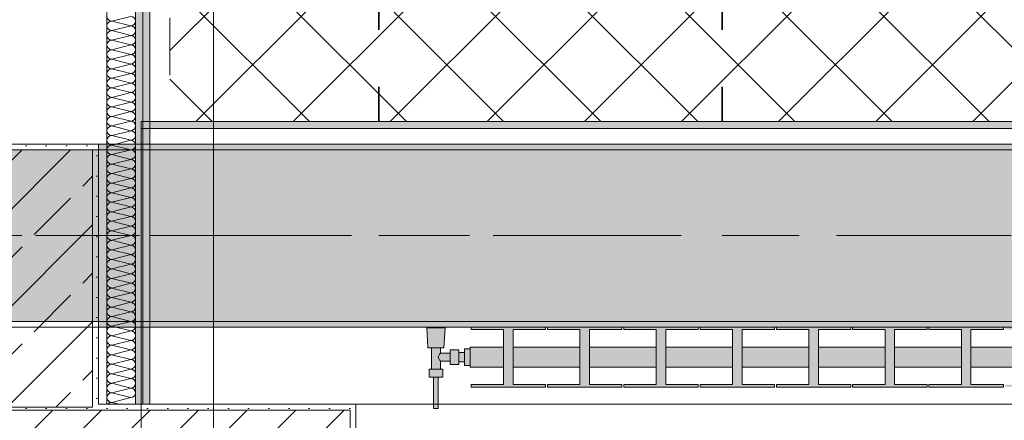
# Model space of a CAD drawing. Header units: metres. Extents: x -3.6 to 84.5, y -11 to 16.8.
# Tile 208 of 256: x 40.2 to 41.9, y 0.2 to 0.9. Entities that reach past the tile are written whole.
import ezdxf

# ---------------------------------------------------------------- set-up
doc = ezdxf.new("R2010")
doc.units = ezdxf.units.M
doc.header["$MEASUREMENT"] = 0
for name, pattern in [('Achse', [0.2, 0.1, -0.05, 0, -0.05]), ('Punktlinie weit', [0.06, 0.01, -0.05]), ('Strichlinie doppelt', [0.546806, 0.264583, -0.105833, 0.070556, -0.105833])]:
    doc.linetypes.add(name, pattern=pattern)
for name, color, linetype in [('154 - Bemaßung_ Beschriftung.Ausbau - Deckenspiegel', 7, 'Continuous'), ('451 - Universal.Achsen Raster', 7, 'Continuous'), ('604 - Struktur.Wand Aussen', 7, 'Continuous'), ('607 - Struktur.Stütze', 7, 'Continuous'), ('608 - Struktur.Träger', 7, 'Continuous'), ('Neubau_401 - Zone.Raum_ Raumbegrenzung_ Whg.', 7, 'Continuous'), ('Neubau_606 - Struktur.Wand Innen Ausbau', 7, 'Continuous'), ('Neubau_651 - Abdeckung.Decke abgehängt_ bekleidet', 7, 'Continuous'), ('Neubau_653 - Abdeckung.TB Verkofferung', 7, 'Continuous'), ('Neubau_801 - HKLSE.Heizung_ Klima_ Lüftung', 7, 'Continuous')]:
    doc.layers.add(name, color=color, linetype=linetype)
doc.styles.add('ERSTELLTER_STIL_2', font='txt')
doc.dimstyles.new('ERSTELLTER_STIL__2', dxfattribs={"dimtxt": 0.1, "dimasz": 0.0532, "dimexe": 0.18, "dimexo": 0.0625, "dimgap": 0, "dimtad": 1, "dimzin": 0, "dimdsep": 46, "dimtxsty": 'ERSTELLTER_STIL_2', "dimblk": 'ARROWHEAD_2', "dimblk1": 'ARROWHEAD_2', "dimblk2": 'ARROWHEAD_2', "dimcen": 0.09, "dimse1": 1, "dimse2": 1, "dimclrd": 7, "dimclre": 7, "dimclrt": 7, "dimazin": 0, "dimtfac": 1, "dimtdec": 4, "dimtmove": 0, "dimatfit": 3, "dimfxl": 1, "dimtolj": 1, "dimtzin": 0, "dimarcsym": 0})
doc.dimstyles.new('ERSTELLTER_STIL__3', dxfattribs={"dimtxt": 0.1, "dimasz": 0.0532, "dimexe": 0.18, "dimexo": 0.0625, "dimgap": 0, "dimtad": 1, "dimtih": 1, "dimtoh": 1, "dimzin": 0, "dimdsep": 46, "dimtxsty": 'ERSTELLTER_STIL_2', "dimblk": 'ARROWHEAD_2', "dimblk1": 'ARROWHEAD_2', "dimblk2": 'ARROWHEAD_2', "dimcen": 0.09, "dimse1": 1, "dimse2": 1, "dimclrd": 7, "dimclre": 7, "dimclrt": 7, "dimazin": 0, "dimtfac": 1, "dimtdec": 4, "dimtmove": 0, "dimatfit": 3, "dimfxl": 1, "dimtolj": 1, "dimtzin": 0, "dimarcsym": 0})
pattern_1 = [(45, (0, 0), (-0.01767767, 0.01767767), [0, -0.025])]
pattern_2 = [(45, (0, 0), (-0.08485281, 0.08485281), []), (45, (-0.04243, 0.04243), (-0.08485281, 0.08485281), [0.09, -0.03])]

# ---------------------------------------------------------------- blocks, each defined once
blk = doc.blocks.new('*X6')
at = {"layer": 'Neubau_606 - Struktur.Wand Innen Ausbau', "color": 7, "linetype": 'Continuous', "lineweight": 5}
for p, q in [((40.3466, 0.9333), (40.3133, 0.925)), ((40.3466, 0.9167), (40.3133, 0.925)), ((40.3466, 0.9167), (40.3133, 0.9083)), ((40.3466, 0.9), (40.3133, 0.9083)), ((40.3466, 0.9), (40.3133, 0.8917)), ((40.3466, 0.8833), (40.3133, 0.8917)), ((40.3466, 0.8833), (40.3133, 0.875)), ((40.3466, 0.8667), (40.3133, 0.875)), ((40.3466, 0.8667), (40.3133, 0.8583)), ((40.3466, 0.85), (40.3133, 0.8583)), ((40.3466, 0.85), (40.3133, 0.8417)), ((40.3466, 0.8333), (40.3133, 0.8417)), ((40.3466, 0.8333), (40.3133, 0.825)), ((40.3466, 0.8167), (40.3133, 0.825)), ((40.3466, 0.8167), (40.3133, 0.8083)), ((40.3466, 0.8), (40.3133, 0.8083)), ((40.3466, 0.8), (40.3133, 0.7917)), ((40.3466, 0.7833), (40.3133, 0.7917)), ((40.3466, 0.7833), (40.3133, 0.775)), ((40.3466, 0.7667), (40.3133, 0.775)), ((40.3466, 0.7667), (40.3133, 0.7583)), ((40.3466, 0.75), (40.3133, 0.7583)), ((40.3466, 0.75), (40.3133, 0.7417)), ((40.3466, 0.7333), (40.3133, 0.7417)), ((40.3466, 0.7333), (40.3133, 0.725)), ((40.3466, 0.7167), (40.3133, 0.725)), ((40.3466, 0.7167), (40.3133, 0.7083)), ((40.3466, 0.7), (40.3133, 0.7083)), ((40.3466, 0.7), (40.3133, 0.6917)), ((40.3466, 0.6833), (40.3133, 0.6917)), ((40.3466, 0.6833), (40.3133, 0.675)), ((40.3466, 0.6667), (40.3133, 0.675)), ((40.3466, 0.6667), (40.3133, 0.6583)), ((40.3466, 0.65), (40.3133, 0.6583)), ((40.3466, 0.65), (40.3133, 0.6417)), ((40.3466, 0.6333), (40.3133, 0.6417)), ((40.3466, 0.6333), (40.3133, 0.625)), ((40.3466, 0.6167), (40.3133, 0.625)), ((40.3466, 0.6167), (40.3133, 0.6083)), ((40.3466, 0.6), (40.3133, 0.6083)), ((40.3466, 0.6), (40.3133, 0.5917)), ((40.3466, 0.5833), (40.3133, 0.5917)), ((40.3466, 0.5833), (40.3133, 0.575)), ((40.3466, 0.5667), (40.3133, 0.575)), ((40.3466, 0.5667), (40.3133, 0.5583)), ((40.3466, 0.55), (40.3133, 0.5583)), ((40.3466, 0.55), (40.3133, 0.5417)), ((40.3466, 0.5333), (40.3133, 0.5417)), ((40.3466, 0.5333), (40.3133, 0.525)), ((40.3466, 0.5167), (40.3133, 0.525)), ((40.3466, 0.5167), (40.3133, 0.5083)), ((40.3466, 0.5), (40.3133, 0.5083)), ((40.3466, 0.5), (40.3133, 0.4917)), ((40.3466, 0.4833), (40.3133, 0.4917)), ((40.3466, 0.4833), (40.3133, 0.475)), ((40.3466, 0.4667), (40.3133, 0.475)), ((40.3466, 0.4667), (40.3133, 0.4583)), ((40.3466, 0.45), (40.3133, 0.4583)), ((40.3466, 0.45), (40.3133, 0.4417)), ((40.3466, 0.4333), (40.3133, 0.4417)), ((40.3466, 0.4333), (40.3133, 0.425)), ((40.3466, 0.4167), (40.3133, 0.425)), ((40.3466, 0.4167), (40.3133, 0.4083)), ((40.3466, 0.4), (40.3133, 0.4083)), ((40.3466, 0.4), (40.3133, 0.3917)), ((40.3466, 0.3833), (40.3133, 0.3917)), ((40.3466, 0.3833), (40.3133, 0.375)), ((40.3466, 0.3667), (40.3133, 0.375)), ((40.3466, 0.3667), (40.3133, 0.3583)), ((40.3466, 0.35), (40.3133, 0.3583)), ((40.3466, 0.35), (40.3133, 0.3417)), ((40.3466, 0.3333), (40.3133, 0.3417)), ((40.3466, 0.3333), (40.3133, 0.325)), ((40.3466, 0.3167), (40.3133, 0.325)), ((40.3466, 0.3167), (40.3133, 0.3083)), ((40.3466, 0.3), (40.3133, 0.3083)), ((40.3466, 0.3), (40.3133, 0.2917)), ((40.3466, 0.2833), (40.3133, 0.2917)), ((40.3466, 0.2833), (40.3133, 0.275)), ((40.3466, 0.2667), (40.3133, 0.275)), ((40.3466, 0.2667), (40.3133, 0.2583)), ((40.3266, 0.255), (40.3133, 0.2583))]:
    blk.add_line(p, q, dxfattribs=at)
for centre, start, end in [((40.3133, 0.9333), 180, 270), ((40.3466, 0.925), 360, 90), ((40.3133, 0.9167), 90, 180), ((40.3133, 0.9167), 180, 270), ((40.3466, 0.925), 270, 360), ((40.3466, 0.9083), 360, 90), ((40.3133, 0.9), 90, 180), ((40.3133, 0.9), 180, 270), ((40.3466, 0.9083), 270, 360), ((40.3466, 0.8917), 360, 90), ((40.3133, 0.8833), 90, 180), ((40.3133, 0.8833), 180, 270), ((40.3466, 0.8917), 270, 360), ((40.3466, 0.875), 360, 90), ((40.3133, 0.8667), 90, 180), ((40.3133, 0.8667), 180, 270), ((40.3466, 0.875), 270, 360), ((40.3466, 0.8583), 360, 90), ((40.3133, 0.85), 90, 180), ((40.3133, 0.85), 180, 270), ((40.3466, 0.8583), 270, 360), ((40.3466, 0.8417), 360, 90), ((40.3133, 0.8333), 90, 180), ((40.3133, 0.8333), 180, 270), ((40.3466, 0.8417), 270, 360), ((40.3466, 0.825), 360, 90), ((40.3133, 0.8167), 90, 180), ((40.3133, 0.8167), 180, 270), ((40.3466, 0.825), 270, 360), ((40.3466, 0.8083), 360, 90), ((40.3133, 0.8), 90, 180), ((40.3133, 0.8), 180, 270), ((40.3133, 0.7833), 90, 180), ((40.3466, 0.8083), 270, 360), ((40.3466, 0.7917), 360, 90), ((40.3466, 0.7917), 270, 360), ((40.3133, 0.7833), 180, 270), ((40.3133, 0.7667), 90, 180), ((40.3466, 0.775), 360, 90), ((40.3466, 0.775), 270, 360), ((40.3133, 0.7667), 180, 270), ((40.3133, 0.75), 90, 180), ((40.3466, 0.7583), 360, 90), ((40.3466, 0.7583), 270, 360), ((40.3133, 0.75), 180, 270), ((40.3133, 0.7333), 90, 180), ((40.3466, 0.7417), 360, 90), ((40.3466, 0.7417), 270, 360), ((40.3133, 0.7333), 180, 270), ((40.3133, 0.7167), 90, 180), ((40.3466, 0.725), 360, 90), ((40.3466, 0.725), 270, 360), ((40.3133, 0.7167), 180, 270), ((40.3133, 0.7), 90, 180), ((40.3466, 0.7083), 360, 90), ((40.3466, 0.7083), 270, 360), ((40.3133, 0.7), 180, 270), ((40.3133, 0.6833), 90, 180), ((40.3466, 0.6917), 360, 90), ((40.3466, 0.6917), 270, 360), ((40.3133, 0.6833), 180, 270), ((40.3133, 0.6667), 90, 180), ((40.3466, 0.675), 360, 90), ((40.3466, 0.675), 270, 360), ((40.3133, 0.6667), 180, 270), ((40.3133, 0.65), 90, 180), ((40.3466, 0.6583), 360, 90), ((40.3466, 0.6583), 270, 360), ((40.3133, 0.65), 180, 270), ((40.3133, 0.6333), 90, 180), ((40.3466, 0.6417), 360, 90), ((40.3466, 0.6417), 270, 360), ((40.3133, 0.6333), 180, 270), ((40.3133, 0.6167), 90, 180), ((40.3466, 0.625), 360, 90), ((40.3466, 0.625), 270, 360), ((40.3133, 0.6167), 180, 270), ((40.3133, 0.6), 90, 180), ((40.3466, 0.6083), 360, 90), ((40.3466, 0.6083), 270, 360), ((40.3133, 0.6), 180, 270), ((40.3133, 0.5833), 90, 180), ((40.3466, 0.5917), 360, 90), ((40.3466, 0.5917), 270, 360), ((40.3133, 0.5833), 180, 270), ((40.3133, 0.5667), 90, 180), ((40.3466, 0.575), 360, 90), ((40.3466, 0.575), 270, 360), ((40.3133, 0.5667), 180, 270), ((40.3133, 0.55), 90, 180), ((40.3466, 0.5583), 360, 90), ((40.3466, 0.5583), 270, 360), ((40.3133, 0.55), 180, 270), ((40.3133, 0.5333), 90, 180), ((40.3466, 0.5417), 360, 90), ((40.3466, 0.5417), 270, 360), ((40.3133, 0.5333), 180, 270), ((40.3133, 0.5167), 90, 180), ((40.3133, 0.5167), 180, 270), ((40.3466, 0.525), 360, 90), ((40.3466, 0.525), 270, 360), ((40.3466, 0.5083), 360, 90), ((40.3133, 0.5), 90, 180), ((40.3133, 0.5), 180, 270), ((40.3466, 0.5083), 270, 360), ((40.3466, 0.4917), 360, 90), ((40.3133, 0.4833), 90, 180), ((40.3133, 0.4833), 180, 270), ((40.3466, 0.4917), 270, 360), ((40.3466, 0.475), 360, 90), ((40.3133, 0.4667), 90, 180), ((40.3133, 0.4667), 180, 270), ((40.3466, 0.475), 270, 360), ((40.3466, 0.4583), 360, 90), ((40.3133, 0.45), 90, 180), ((40.3133, 0.45), 180, 270), ((40.3466, 0.4583), 270, 360), ((40.3466, 0.4417), 360, 90), ((40.3133, 0.4333), 90, 180), ((40.3133, 0.4333), 180, 270), ((40.3466, 0.4417), 270, 360), ((40.3466, 0.425), 360, 90), ((40.3133, 0.4167), 90, 180), ((40.3133, 0.4167), 180, 270), ((40.3466, 0.425), 270, 360), ((40.3466, 0.4083), 360, 90), ((40.3133, 0.4), 90, 180), ((40.3133, 0.4), 180, 270), ((40.3466, 0.4083), 270, 360), ((40.3466, 0.3917), 360, 90), ((40.3133, 0.3833), 90, 180), ((40.3133, 0.3833), 180, 270), ((40.3466, 0.3917), 270, 360), ((40.3466, 0.375), 360, 90), ((40.3133, 0.3667), 90, 180), ((40.3133, 0.3667), 180, 270), ((40.3466, 0.375), 270, 360), ((40.3466, 0.3583), 360, 90), ((40.3133, 0.35), 90, 180), ((40.3133, 0.35), 180, 270), ((40.3466, 0.3583), 270, 360), ((40.3466, 0.3417), 360, 90), ((40.3133, 0.3333), 90, 180), ((40.3133, 0.3333), 180, 270), ((40.3466, 0.3417), 270, 360), ((40.3466, 0.325), 360, 90), ((40.3133, 0.3167), 90, 180), ((40.3133, 0.3167), 180, 270), ((40.3466, 0.325), 270, 360), ((40.3466, 0.3083), 360, 90), ((40.3133, 0.3), 90, 180), ((40.3133, 0.3), 180, 270), ((40.3466, 0.3083), 270, 360), ((40.3466, 0.2917), 360, 90), ((40.3133, 0.2833), 90, 180), ((40.3133, 0.2833), 180, 270), ((40.3466, 0.2917), 270, 360), ((40.3466, 0.275), 360, 90), ((40.3133, 0.2667), 90, 180), ((40.3133, 0.2667), 180, 270), ((40.3133, 0.25), 90, 143.0236), ((40.3466, 0.275), 270, 360), ((40.3466, 0.2583), 336.5147, 360)]:
    blk.add_arc(centre, 0.00833, start, end, dxfattribs=at)
blk = doc.blocks.new('*D164')
at = {"layer": '154 - Bemaßung_ Beschriftung.Ausbau - Deckenspiegel', "color": 7, "linetype": 'Continuous', "lineweight": 5}
for p, q in [((40.365, -0.9039), (40.365, -0.7989)), ((40.78, -0.9039), (40.78, -0.7989)), ((40.3852, -0.8164), (40.3448, -0.8864)), ((40.8002, -0.8164), (40.7598, -0.8864)), ((40.3308, -0.8514), (40.365, -0.8514)), ((40.365, -0.8514), (40.78, -0.8514))]:
    blk.add_line(p, q, dxfattribs=at)
at = {"layer": '154 - Bemaßung_ Beschriftung.Ausbau - Deckenspiegel', "color": 7, "lineweight": 5, "insert": (40.4716, -0.8324), "char_height": 0.1, "attachment_point": 7, "style": 'ERSTELLTER_STIL_2'}
blk.add_mtext('\\A1;{\\pql;\\fArial|b0|i0|c0|p38;41\\fArial|b0|i0|c0|p38;\\A1{\\H.66x;\\S5^  ;}}', dxfattribs=at)
blk = doc.blocks.new('ARROWHEAD_2')
at = {"color": 0, "linetype": 'Continuous', "lineweight": 0}
for p, q in [((-0.378, -0.655), (0.378, 0.655)), ((0, 0), (-1, 0))]:
    blk.add_line(p, q, dxfattribs=at)
blk = doc.blocks.new('*D165')
at = {"layer": '154 - Bemaßung_ Beschriftung.Ausbau - Deckenspiegel', "color": 7, "linetype": 'Continuous', "lineweight": 5}
for p, q in [((40.78, -0.9039), (40.78, -0.7989)), ((41.38, -0.9039), (41.38, -0.7989)), ((40.8002, -0.8164), (40.7598, -0.8864)), ((41.4002, -0.8164), (41.3598, -0.8864)), ((40.78, -0.8514), (41.38, -0.8514))]:
    blk.add_line(p, q, dxfattribs=at)
at = {"layer": '154 - Bemaßung_ Beschriftung.Ausbau - Deckenspiegel', "color": 7, "lineweight": 5, "insert": (41.0041, -0.8314), "char_height": 0.1, "attachment_point": 7, "style": 'ERSTELLTER_STIL_2'}
blk.add_mtext('\\A1;{\\pql;\\fArial|b0|i0|c0|p38;60}', dxfattribs=at)
blk = doc.blocks.new('*D166')
at = {"layer": '154 - Bemaßung_ Beschriftung.Ausbau - Deckenspiegel', "color": 7, "linetype": 'Continuous', "lineweight": 5}
for p, q in [((41.38, -0.9039), (41.38, -0.7989)), ((41.98, -0.9039), (41.98, -0.7989)), ((41.4002, -0.8164), (41.3598, -0.8864)), ((42.0002, -0.8164), (41.9598, -0.8864)), ((41.38, -0.8514), (41.98, -0.8514))]:
    blk.add_line(p, q, dxfattribs=at)
at = {"layer": '154 - Bemaßung_ Beschriftung.Ausbau - Deckenspiegel', "color": 7, "lineweight": 5, "insert": (41.6041, -0.8314), "char_height": 0.1, "attachment_point": 7, "style": 'ERSTELLTER_STIL_2'}
blk.add_mtext('\\A1;{\\pql;\\fArial|b0|i0|c0|p38;60}', dxfattribs=at)
blk = doc.blocks.new('*D320')
at = {"layer": '154 - Bemaßung_ Beschriftung.Ausbau - Deckenspiegel', "color": 7, "linetype": 'Continuous', "lineweight": 5}
for p, q in [((39.765, 1.1002), (39.835, 1.0598)), ((39.8525, 1.08), (39.7475, 1.08)), ((39.8, 0.7495), (39.8, 1.08)), ((39.765, 0.7697), (39.835, 0.7293)), ((39.8525, 0.7495), (39.7475, 0.7495)), ((39.8, 0.7153), (39.8, 0.7495))]:
    blk.add_line(p, q, dxfattribs=at)
at = {"layer": '154 - Bemaßung_ Beschriftung.Ausbau - Deckenspiegel', "color": 7, "lineweight": 5, "insert": (39.7817, 0.7888), "char_height": 0.1, "attachment_point": 7, "rotation": 90, "style": 'ERSTELLTER_STIL_2'}
blk.add_mtext('\\A1;{\\pql;\\fArial|b0|i0|c0|p38;33\\fArial|b0|i0|c0|p38;\\A1{\\H.66x;\\S05^  ;}}', dxfattribs=at)
blk = doc.blocks.new('*D326')
at = {"layer": '154 - Bemaßung_ Beschriftung.Ausbau - Deckenspiegel', "color": 7, "linetype": 'Continuous', "lineweight": 5}
for p, q in [((39.565, 1.1502), (39.635, 1.1098)), ((39.6525, 1.13), (39.5475, 1.13)), ((39.6, 0.7495), (39.6, 1.13)), ((39.565, 0.7697), (39.635, 0.7293)), ((39.6525, 0.7495), (39.5475, 0.7495)), ((39.6, 0.7153), (39.6, 0.7495))]:
    blk.add_line(p, q, dxfattribs=at)
at = {"layer": '154 - Bemaßung_ Beschriftung.Ausbau - Deckenspiegel', "color": 7, "lineweight": 5, "insert": (39.5817, 0.8138), "char_height": 0.1, "attachment_point": 7, "rotation": 90, "style": 'ERSTELLTER_STIL_2'}
blk.add_mtext('\\A1;{\\pql;\\fArial|b0|i0|c0|p38;38\\fArial|b0|i0|c0|p38;\\A1{\\H.66x;\\S05^  ;}}', dxfattribs=at)
blk = doc.blocks.new('*D335')
at = {"layer": '154 - Bemaßung_ Beschriftung.Ausbau - Deckenspiegel', "color": 7, "linetype": 'Continuous', "lineweight": 5}
for p, q in [((40.365, -1.1039), (40.365, -0.9989)), ((40.78, -1.1039), (40.78, -0.9989)), ((40.3852, -1.0164), (40.3448, -1.0864)), ((40.8002, -1.0164), (40.7598, -1.0864)), ((40.3308, -1.0514), (40.365, -1.0514)), ((40.365, -1.0514), (40.78, -1.0514))]:
    blk.add_line(p, q, dxfattribs=at)
at = {"layer": '154 - Bemaßung_ Beschriftung.Ausbau - Deckenspiegel', "color": 7, "lineweight": 5, "insert": (40.4716, -1.0324), "char_height": 0.1, "attachment_point": 7, "style": 'ERSTELLTER_STIL_2'}
blk.add_mtext('\\A1;{\\pql;\\fArial|b0|i0|c0|p38;41\\fArial|b0|i0|c0|p38;\\A1{\\H.66x;\\S5^  ;}}', dxfattribs=at)
blk = doc.blocks.new('*D336')
at = {"layer": '154 - Bemaßung_ Beschriftung.Ausbau - Deckenspiegel', "color": 7, "linetype": 'Continuous', "lineweight": 5}
for p, q in [((40.78, -1.1039), (40.78, -0.9989)), ((41.98, -1.1039), (41.98, -0.9989)), ((40.8002, -1.0164), (40.7598, -1.0864)), ((42.0002, -1.0164), (41.9598, -1.0864)), ((40.78, -1.0514), (41.98, -1.0514))]:
    blk.add_line(p, q, dxfattribs=at)
at = {"layer": '154 - Bemaßung_ Beschriftung.Ausbau - Deckenspiegel', "color": 7, "lineweight": 5, "insert": (41.2469, -1.0314), "char_height": 0.1, "attachment_point": 7, "style": 'ERSTELLTER_STIL_2'}
blk.add_mtext('\\A1;{\\pql;\\fArial|b0|i0|c0|p38;1,20}', dxfattribs=at)
blk = doc.blocks.new('*D356')
at = {"layer": '154 - Bemaßung_ Beschriftung.Ausbau - Deckenspiegel', "color": 7, "linetype": 'Continuous', "lineweight": 5}
for p, q in [((40.78, 2.0411), (40.78, 2.1461)), ((41.08, 2.0411), (41.08, 2.1461)), ((40.8002, 2.1286), (40.7598, 2.0586)), ((41.1002, 2.1286), (41.0598, 2.0586)), ((40.7457, 2.0936), (40.78, 2.0936)), ((40.78, 2.0936), (41.08, 2.0936))]:
    blk.add_line(p, q, dxfattribs=at)
at = {"layer": '154 - Bemaßung_ Beschriftung.Ausbau - Deckenspiegel', "color": 7, "lineweight": 5, "insert": (40.8541, 2.1136), "char_height": 0.1, "attachment_point": 7, "style": 'ERSTELLTER_STIL_2'}
blk.add_mtext('\\A1;{\\pql;\\fArial|b0|i0|c0|p38;30}', dxfattribs=at)

msp = doc.modelspace()

# ---------------------------------------------------------------- hatches: boundary and pattern name
at = {"layer": '604 - Struktur.Wand Aussen', "linetype": 'Continuous', "lineweight": 0, "true_color": 0x000000}
h = msp.add_hatch(dxfattribs=at)
h.set_pattern_fill('Beton__Stahlbeton_0001', color=18, style=0, pattern_type=2)
h.set_pattern_definition(pattern_2)
h.paths.add_polyline_path([(39.55, 0.195), (39.54, 0.195), (39.54, 0.125), (39.55, 0.125), (39.58, 0.125), (39.58, 0.005), (40.7, 0.005), (40.7, 0.125), (40.73, 0.125), (40.74, 0.125), (40.74, 0.195), (40.73, 0.195), (40.73, 0.245), (39.55, 0.245)])
h = msp.add_hatch(dxfattribs=at)
h.set_pattern_fill('Gips_0001', color=18, style=0, pattern_type=2)
h.set_pattern_definition(pattern_1)
h.paths.add_polyline_path([(40.29, 0.245), (40.73, 0.245), (40.73, 0.255), (40.29, 0.255)])
h = msp.add_hatch(dxfattribs=at)
h.set_pattern_fill('Gips_0001', color=18, style=0, pattern_type=2)
h.set_pattern_definition(pattern_1)
h.paths.add_polyline_path([(40.73, 0.255), (40.73, 0.195), (40.74, 0.195), (40.74, 0.255)])
at = {"layer": '607 - Struktur.Stütze', "linetype": 'Continuous', "lineweight": 0, "true_color": 0x000000}
h = msp.add_hatch(dxfattribs=at)
h.set_pattern_fill('Gips_0001', color=18, style=0, pattern_type=2)
h.set_pattern_definition(pattern_1)
h.paths.add_polyline_path([(40.13, 0.7), (40.28, 0.7), (40.28, 0.255), (40.29, 0.255), (40.29, 0.71), (40.13, 0.71)])
h = msp.add_hatch(dxfattribs=at)
h.set_pattern_fill('Beton__Stahlbeton_0001', color=18, style=0, pattern_type=2)
h.set_pattern_definition(pattern_2)
h.paths.add_polyline_path([(39.98, 0.25), (40.28, 0.25), (40.28, 0.7), (39.98, 0.7)])
h = msp.add_hatch(dxfattribs=at)
h.set_pattern_fill('Gips_0001', color=18, style=0, pattern_type=2)
h.set_pattern_definition(pattern_1)
h.paths.add_polyline_path([(39.98, 0.255), (39.97, 0.255), (39.97, 0.245), (40.29, 0.245), (40.29, 0.255), (40.28, 0.255), (40.28, 0.25), (39.98, 0.25)])
at = {"layer": '608 - Struktur.Träger', "linetype": 'Continuous', "lineweight": 0, "true_color": 0x000000}
h = msp.add_hatch(dxfattribs=at)
h.set_pattern_fill('Gips_0001', color=18, style=0, pattern_type=2)
h.set_pattern_definition(pattern_1)
h.paths.add_polyline_path([(40.29, 0.7), (43.57, 0.7), (43.57, 0.71), (40.29, 0.71)])
h = msp.add_hatch(dxfattribs=at)
h.set_pattern_fill('Beton__Stahlbeton_0001', color=18, style=0, pattern_type=2)
h.set_pattern_definition(pattern_2)
h.paths.add_polyline_path([(0.69, 0.7), (0.38, 0.7), (0.38, 0.4), (0.69, 0.4), (3.97, 0.4), (4.29, 0.4), (7.57, 0.4), (7.89, 0.4), (11.17, 0.4), (11.49, 0.4), (14.77, 0.4), (15.09, 0.4), (18.37, 0.4), (18.69, 0.4), (21.97, 0.4), (22.29, 0.4), (25.57, 0.4), (25.89, 0.4), (29.17, 0.4), (29.49, 0.4), (32.77, 0.4), (33.09, 0.4), (36.37, 0.4), (36.69, 0.4), (39.97, 0.4), (40.29, 0.4), (43.57, 0.4), (43.89, 0.4), (47.17, 0.4), (47.49, 0.4), (50.77, 0.4), (51.09, 0.4), (54.37, 0.4), (54.69, 0.4), (57.97, 0.4), (58.29, 0.4), (61.57, 0.4), (61.88, 0.4), (61.88, 0.7), (61.57, 0.7), (58.29, 0.7), (57.97, 0.7), (54.69, 0.7), (54.37, 0.7), (51.09, 0.7), (50.77, 0.7), (47.49, 0.7), (47.17, 0.7), (43.89, 0.7), (43.57, 0.7), (40.29, 0.7), (39.9, 0.7), (36.69, 0.7), (36.37, 0.7), (33.09, 0.7), (32.77, 0.7), (29.49, 0.7), (29.17, 0.7), (25.89, 0.7), (25.57, 0.7), (22.29, 0.7), (21.97, 0.7), (18.69, 0.7), (18.37, 0.7), (15.09, 0.7), (14.77, 0.7), (11.49, 0.7), (11.17, 0.7), (7.89, 0.7), (7.57, 0.7), (4.29, 0.7), (3.97, 0.7)])
h = msp.add_hatch(dxfattribs=at)
h.set_pattern_fill('Gips_0001', color=18, style=0, pattern_type=2)
h.set_pattern_definition(pattern_1)
h.paths.add_polyline_path([(43.57, 0.4), (40.29, 0.4), (40.29, 0.39), (43.57, 0.39)])
at = {"layer": 'Neubau_606 - Struktur.Wand Innen Ausbau', "linetype": 'Continuous', "lineweight": 0, "true_color": 0x000000}
h = msp.add_hatch(dxfattribs=at)
h.set_pattern_fill('Gips_0001', color=18, style=0, pattern_type=2)
h.set_pattern_definition(pattern_1)
h.paths.add_polyline_path([(40.3675, 0.255), (40.3675, 3.81), (40.355, 3.81), (40.355, 0.255)])
h = msp.add_hatch(dxfattribs=at)
h.set_pattern_fill('Gips_0001', color=18, style=0, pattern_type=2)
h.set_pattern_definition(pattern_1)
h.paths.add_polyline_path([(40.38, 0.255), (40.38, 3.81), (40.3675, 3.81), (40.3675, 0.255)])
at = {"layer": 'Neubau_651 - Abdeckung.Decke abgehängt_ bekleidet', "linetype": 'Continuous', "lineweight": 13, "true_color": 0xffbfbf}
h = msp.add_hatch(dxfattribs=at)
h.set_pattern_fill('Raster_20x20_Diagonal_0001', color=254, style=0, pattern_type=2)
h.set_pattern_definition([(45, (0, 0), (-0.0848528, 0.0848528), []), (135, (0, 0), (0.0848528, 0.0848528), [])])
h.paths.add_polyline_path([(40.415, 0.7495), (43.545, 0.7495), (43.545, 3.81), (40.415, 3.81)])
at = {"layer": 'Neubau_653 - Abdeckung.TB Verkofferung', "linetype": 'Continuous', "lineweight": 0, "true_color": 0x000000}
h = msp.add_hatch(dxfattribs=at)
h.set_pattern_fill('Gips_0001', color=18, style=0, pattern_type=2)
h.set_pattern_definition(pattern_1)
h.paths.add_polyline_path([(40.365, 0.737), (43.545, 0.737), (43.545, 0.7495), (40.365, 0.7495)])
at = {"layer": 'Neubau_801 - HKLSE.Heizung_ Klima_ Lüftung', "linetype": 'Continuous', "lineweight": 0, "true_color": 0x3a3a3a}
for points in [[(40.94, 0.3522), (40.93, 0.3522), (40.93, 0.3455), (40.92, 0.3455), (40.92, 0.3505), (40.905, 0.3505), (40.905, 0.3445), (40.888, 0.3445), (40.888, 0.3535), (40.894, 0.3535), (40.896, 0.3885), (40.864, 0.3885), (40.866, 0.3535), (40.872, 0.3535), (40.872, 0.3165), (40.868, 0.3165), (40.868, 0.3025), (40.876, 0.3025), (40.876, 0.2475), (40.884, 0.2475), (40.884, 0.3025), (40.892, 0.3025), (40.892, 0.3165), (40.888, 0.3165), (40.888, 0.3305), (40.905, 0.3305), (40.905, 0.3245), (40.92, 0.3245), (40.92, 0.3295), (40.93, 0.3295), (40.93, 0.3228), (40.94, 0.3228)], [(40.94, 0.32), (40.9983, 0.32), (40.9983, 0.2894), (40.9417, 0.2894), (40.9417, 0.285), (41.0717, 0.285), (41.0717, 0.2894), (41.015, 0.2894), (41.015, 0.32), (41.1317, 0.32), (41.1317, 0.2894), (41.075, 0.2894), (41.075, 0.285), (41.205, 0.285), (41.205, 0.2894), (41.1483, 0.2894), (41.1483, 0.32), (41.265, 0.32), (41.265, 0.2894), (41.2083, 0.2894), (41.2083, 0.285), (41.3383, 0.285), (41.3383, 0.2894), (41.2817, 0.2894), (41.2817, 0.32), (41.3983, 0.32), (41.3983, 0.2894), (41.3417, 0.2894), (41.3417, 0.285), (41.4717, 0.285), (41.4717, 0.2894), (41.415, 0.2894), (41.415, 0.32), (41.5317, 0.32), (41.5317, 0.2894), (41.475, 0.2894), (41.475, 0.285), (41.605, 0.285), (41.605, 0.2894), (41.5483, 0.2894), (41.5483, 0.32), (41.665, 0.32), (41.665, 0.2894), (41.6083, 0.2894), (41.6083, 0.285), (41.7383, 0.285), (41.7383, 0.2894), (41.6817, 0.2894), (41.6817, 0.32), (41.7983, 0.32), (41.7983, 0.2894), (41.7417, 0.2894), (41.7417, 0.285), (41.8717, 0.285), (41.8717, 0.2894), (41.815, 0.2894), (41.815, 0.32), (41.9317, 0.32), (41.9317, 0.2894), (41.875, 0.2894), (41.875, 0.285), (42.005, 0.285), (42.005, 0.2894), (41.9483, 0.2894), (41.9483, 0.32), (42.065, 0.32), (42.065, 0.2894), (42.0083, 0.2894), (42.0083, 0.285), (42.1383, 0.285), (42.1383, 0.2894), (42.0817, 0.2894), (42.0817, 0.32), (42.1983, 0.32), (42.1983, 0.2894), (42.1417, 0.2894), (42.1417, 0.285), (42.2717, 0.285), (42.2717, 0.2894), (42.215, 0.2894), (42.215, 0.32), (42.3317, 0.32), (42.3317, 0.2894), (42.275, 0.2894), (42.275, 0.285), (42.405, 0.285), (42.405, 0.2894), (42.3483, 0.2894), (42.3483, 0.32), (42.465, 0.32), (42.465, 0.2894), (42.4083, 0.2894), (42.4083, 0.285), (42.5383, 0.285), (42.5383, 0.2894), (42.4817, 0.2894), (42.4817, 0.32), (42.5983, 0.32), (42.5983, 0.2894), (42.5417, 0.2894), (42.5417, 0.285), (42.6717, 0.285), (42.6717, 0.2894), (42.615, 0.2894), (42.615, 0.32), (42.7317, 0.32), (42.7317, 0.2894), (42.675, 0.2894), (42.675, 0.285), (42.805, 0.285), (42.805, 0.2894), (42.7483, 0.2894), (42.7483, 0.32), (42.865, 0.32), (42.865, 0.2894), (42.8083, 0.2894), (42.8083, 0.285), (42.9383, 0.285), (42.9383, 0.2894), (42.8817, 0.2894), (42.8817, 0.32), (42.94, 0.32), (42.94, 0.355), (42.8817, 0.355), (42.8817, 0.3856), (42.9383, 0.3856), (42.9383, 0.39), (42.8083, 0.39), (42.8083, 0.3856), (42.865, 0.3856), (42.865, 0.355), (42.7483, 0.355), (42.7483, 0.3856), (42.805, 0.3856), (42.805, 0.39), (42.675, 0.39), (42.675, 0.3856), (42.7317, 0.3856), (42.7317, 0.355), (42.615, 0.355), (42.615, 0.3856), (42.6717, 0.3856), (42.6717, 0.39), (42.5417, 0.39), (42.5417, 0.3856), (42.5983, 0.3856), (42.5983, 0.355), (42.4817, 0.355), (42.4817, 0.3856), (42.5383, 0.3856), (42.5383, 0.39), (42.4083, 0.39), (42.4083, 0.3856), (42.465, 0.3856), (42.465, 0.355), (42.3483, 0.355), (42.3483, 0.3856), (42.405, 0.3856), (42.405, 0.39), (42.275, 0.39), (42.275, 0.3856), (42.3317, 0.3856), (42.3317, 0.355), (42.215, 0.355), (42.215, 0.3856), (42.2717, 0.3856), (42.2717, 0.39), (42.1417, 0.39), (42.1417, 0.3856), (42.1983, 0.3856), (42.1983, 0.355), (42.0817, 0.355), (42.0817, 0.3856), (42.1383, 0.3856), (42.1383, 0.39), (42.0083, 0.39), (42.0083, 0.3856), (42.065, 0.3856), (42.065, 0.355), (41.9483, 0.355), (41.9483, 0.3856), (42.005, 0.3856), (42.005, 0.39), (41.875, 0.39), (41.875, 0.3856), (41.9317, 0.3856), (41.9317, 0.355), (41.815, 0.355), (41.815, 0.3856), (41.8717, 0.3856), (41.8717, 0.39), (41.7417, 0.39), (41.7417, 0.3856), (41.7983, 0.3856), (41.7983, 0.355), (41.6817, 0.355), (41.6817, 0.3856), (41.7383, 0.3856), (41.7383, 0.39), (41.6083, 0.39), (41.6083, 0.3856), (41.665, 0.3856), (41.665, 0.355), (41.5483, 0.355), (41.5483, 0.3856), (41.605, 0.3856), (41.605, 0.39), (41.475, 0.39), (41.475, 0.3856), (41.5317, 0.3856), (41.5317, 0.355), (41.415, 0.355), (41.415, 0.3856), (41.4717, 0.3856), (41.4717, 0.39), (41.3417, 0.39), (41.3417, 0.3856), (41.3983, 0.3856), (41.3983, 0.355), (41.2817, 0.355), (41.2817, 0.3856), (41.3383, 0.3856), (41.3383, 0.39), (41.2083, 0.39), (41.2083, 0.3856), (41.265, 0.3856), (41.265, 0.355), (41.1483, 0.355), (41.1483, 0.3856), (41.205, 0.3856), (41.205, 0.39), (41.075, 0.39), (41.075, 0.3856), (41.1317, 0.3856), (41.1317, 0.355), (41.015, 0.355), (41.015, 0.3856), (41.0717, 0.3856), (41.0717, 0.39), (40.9417, 0.39), (40.9417, 0.3856), (40.9983, 0.3856), (40.9983, 0.355), (40.94, 0.355)]]:
    msp.add_hatch(color=250, dxfattribs=at).paths.add_polyline_path(points)

# ---------------------------------------------------------------- linework, layer by layer
at = {"layer": '451 - Universal.Achsen Raster', "color": 160, "linetype": 'Strichlinie doppelt', "lineweight": 9, "true_color": 0x3232ff}
msp.add_line((64.935, 0.55), (-3.175, 0.55), dxfattribs=at)
at = {"layer": '604 - Struktur.Wand Aussen', "color": 7, "linetype": 'Continuous', "lineweight": 13}
for p, q in [((40.73, 0.245), (39.55, 0.245)), ((40.73, 0.245), (40.73, 0.195)), ((41.94, 0.255), (40.74, 0.255))]:
    msp.add_line(p, q, dxfattribs=at)
at = {"layer": '604 - Struktur.Wand Aussen', "color": 7, "linetype": 'Continuous', "lineweight": 5}
for p, q in [((40.73, 0.255), (40.74, 0.255)), ((40.74, 0.245), (40.74, 0.255)), ((40.74, 0.195), (40.74, 0.245))]:
    msp.add_line(p, q, dxfattribs=at)
at = {"layer": '604 - Struktur.Wand Aussen', "color": 7, "linetype": 'Continuous', "lineweight": 5, "flags": 128}
msp.add_lwpolyline([(40.73, 0.255), (40.29, 0.255)], dxfattribs=at)
at = {"layer": '607 - Struktur.Stütze', "color": 7, "linetype": 'Continuous', "lineweight": 5, "flags": 128}
msp.add_lwpolyline([(40.29, 0.255), (40.29, 0.71), (40.13, 0.71)], dxfattribs=at)
at = {"layer": '607 - Struktur.Stütze', "color": 7, "linetype": 'Continuous', "lineweight": 13, "flags": 128}
msp.add_lwpolyline([(39.98, 0.25), (40.28, 0.25), (40.28, 0.7), (39.98, 0.7)], close=True, dxfattribs=at)
at = {"layer": '608 - Struktur.Träger', "color": 7, "linetype": 'Continuous', "lineweight": 13}
for p, q in [((0.38, 0.71), (61.88, 0.71)), ((40.29, 0.7), (39.9, 0.7)), ((43.57, 0.7), (40.29, 0.7)), ((0.38, 0.39), (61.88, 0.39))]:
    msp.add_line(p, q, dxfattribs=at)
at = {"layer": '608 - Struktur.Träger', "color": 7, "linetype": 'Continuous', "lineweight": 5}
for p, q in [((40.29, 0.71), (40.29, 0.7)), ((43.57, 0.71), (40.29, 0.71)), ((40.29, 0.4), (40.29, 0.39)), ((43.57, 0.39), (40.29, 0.39))]:
    msp.add_line(p, q, dxfattribs=at)
at = {"layer": '608 - Struktur.Träger', "color": 7, "linetype": 'Achse', "lineweight": 9}
msp.add_line((0.38, 0.55), (61.88, 0.55), dxfattribs=at)
at = {"layer": '608 - Struktur.Träger', "color": 7, "linetype": 'Continuous', "lineweight": 13, "flags": 128}
msp.add_lwpolyline([(50.77, 0.4), (47.49, 0.4), (47.17, 0.4), (43.89, 0.4), (43.57, 0.4), (40.29, 0.4), (39.97, 0.4), (36.69, 0.4), (36.37, 0.4), (33.09, 0.4), (32.77, 0.4), (29.49, 0.4), (29.17, 0.4), (25.89, 0.4), (25.57, 0.4), (22.29, 0.4), (21.97, 0.4), (18.69, 0.4), (18.37, 0.4), (15.09, 0.4), (14.77, 0.4)], dxfattribs=at)
at = {"layer": 'Neubau_401 - Zone.Raum_ Raumbegrenzung_ Whg.', "color": 1, "linetype": 'Continuous', "lineweight": 9}
msp.add_line((40.491, -1.3085), (40.491, 4.3938), dxfattribs=at)
at = {"layer": 'Neubau_606 - Struktur.Wand Innen Ausbau', "color": 1, "linetype": 'Continuous', "lineweight": 5}
for p, q in [((40.355, 0.255), (40.355, 3.81)), ((40.3675, 0.255), (40.3675, 3.81))]:
    msp.add_line(p, q, dxfattribs=at)
at = {"layer": 'Neubau_606 - Struktur.Wand Innen Ausbau', "color": 1, "linetype": 'Continuous', "lineweight": 5, "flags": 128}
for points in [[(40.305, 3.81), (40.305, 0.255)], [(40.38, 0.255), (40.38, 3.81)], [(40.305, 0.255), (40.38, 0.255)]]:
    msp.add_lwpolyline(points, dxfattribs=at)
at = {"layer": 'Neubau_651 - Abdeckung.Decke abgehängt_ bekleidet', "color": 1, "linetype": 'Achse', "lineweight": 35}
for p, q in [((40.78, 3.81), (40.78, 0.7495)), ((41.38, 3.81), (41.38, 0.7495))]:
    msp.add_line(p, q, dxfattribs=at)
at = {"layer": 'Neubau_651 - Abdeckung.Decke abgehängt_ bekleidet', "color": 1, "linetype": 'Punktlinie weit', "lineweight": 13, "flags": 128}
msp.add_lwpolyline([(40.415, 0.7495), (43.545, 0.7495), (43.545, 3.81), (40.415, 3.81)], close=True, dxfattribs=at)
at = {"layer": 'Neubau_653 - Abdeckung.TB Verkofferung', "color": 1, "linetype": 'Continuous', "lineweight": 9}
for p, q in [((40.365, 0.7495), (43.545, 0.7495)), ((40.365, 0.195), (40.365, 0.7495))]:
    msp.add_line(p, q, dxfattribs=at)
at = {"layer": 'Neubau_653 - Abdeckung.TB Verkofferung', "color": 1, "linetype": 'Continuous', "lineweight": 5}
for p, q in [((43.545, 0.7495), (40.365, 0.7495)), ((43.545, 0.737), (40.365, 0.737)), ((43.545, 0.71), (40.365, 0.71))]:
    msp.add_line(p, q, dxfattribs=at)
at = {"layer": 'Neubau_653 - Abdeckung.TB Verkofferung', "color": 1, "linetype": 'Continuous', "lineweight": 5, "flags": 128}
msp.add_lwpolyline([(40.365, 0.7495), (40.365, 0.737), (40.365, 0.71)], dxfattribs=at)
at = {"layer": 'Neubau_801 - HKLSE.Heizung_ Klima_ Lüftung', "color": 7, "linetype": 'Continuous', "lineweight": 5, "true_color": 0xebebeb}
for p, q in [((40.8687, 0.3885), (40.864, 0.3885)), ((40.864, 0.3885), (40.8687, 0.3885)), ((40.866, 0.3535), (40.864, 0.3885)), ((40.88, 0.3885), (40.8687, 0.3885)), ((40.8687, 0.3885), (40.88, 0.3885)), ((40.8913, 0.3885), (40.88, 0.3885)), ((40.88, 0.3885), (40.8913, 0.3885)), ((40.8913, 0.3885), (40.896, 0.3885)), ((40.896, 0.3885), (40.8913, 0.3885)), ((40.894, 0.3535), (40.896, 0.3885)), ((40.9417, 0.39), (41.0717, 0.39)), ((40.9417, 0.3856), (40.9417, 0.39)), ((40.9417, 0.39), (41.0717, 0.39)), ((40.9417, 0.3856), (40.9417, 0.39)), ((40.9983, 0.3856), (40.9417, 0.3856)), ((40.9983, 0.2894), (40.9983, 0.3856)), ((41.0717, 0.3856), (41.015, 0.3856)), ((41.015, 0.3856), (41.015, 0.2894)), ((41.0717, 0.39), (41.0717, 0.3856)), ((41.075, 0.39), (41.205, 0.39)), ((41.075, 0.3856), (41.075, 0.39)), ((41.075, 0.39), (41.205, 0.39)), ((41.075, 0.3856), (41.075, 0.39)), ((41.1317, 0.3856), (41.075, 0.3856)), ((41.1317, 0.2894), (41.1317, 0.3856)), ((41.205, 0.3856), (41.1483, 0.3856)), ((41.1483, 0.3856), (41.1483, 0.2894)), ((41.205, 0.39), (41.205, 0.3856)), ((41.205, 0.39), (41.205, 0.3856)), ((41.2083, 0.39), (41.3383, 0.39)), ((41.2083, 0.39), (41.3383, 0.39)), ((41.2083, 0.3856), (41.2083, 0.39)), ((41.265, 0.3856), (41.2083, 0.3856)), ((41.265, 0.2894), (41.265, 0.3856)), ((41.3383, 0.3856), (41.2817, 0.3856)), ((41.2817, 0.3856), (41.2817, 0.2894)), ((41.3383, 0.39), (41.3383, 0.3856)), ((41.3383, 0.39), (41.3383, 0.3856)), ((41.3417, 0.39), (41.4717, 0.39)), ((41.3417, 0.39), (41.4717, 0.39)), ((41.3417, 0.3856), (41.3417, 0.39)), ((41.3983, 0.3856), (41.3417, 0.3856)), ((41.3983, 0.2894), (41.3983, 0.3856)), ((41.4717, 0.3856), (41.415, 0.3856)), ((41.415, 0.3856), (41.415, 0.2894)), ((41.4717, 0.39), (41.4717, 0.3856)), ((41.475, 0.39), (41.605, 0.39)), ((41.475, 0.3856), (41.475, 0.39)), ((41.475, 0.39), (41.605, 0.39)), ((41.475, 0.3856), (41.475, 0.39)), ((41.5317, 0.3856), (41.475, 0.3856)), ((41.5317, 0.2894), (41.5317, 0.3856)), ((41.605, 0.3856), (41.5483, 0.3856)), ((41.5483, 0.3856), (41.5483, 0.2894)), ((41.605, 0.39), (41.605, 0.3856)), ((41.605, 0.39), (41.605, 0.3856)), ((41.6083, 0.39), (41.7383, 0.39)), ((41.6083, 0.39), (41.7383, 0.39)), ((41.6083, 0.3856), (41.6083, 0.39)), ((41.665, 0.3856), (41.6083, 0.3856)), ((41.665, 0.2894), (41.665, 0.3856)), ((41.7383, 0.3856), (41.6817, 0.3856)), ((41.6817, 0.3856), (41.6817, 0.2894)), ((41.7383, 0.39), (41.7383, 0.3856)), ((41.7417, 0.39), (41.8717, 0.39)), ((41.7417, 0.3856), (41.7417, 0.39)), ((41.7417, 0.39), (41.8717, 0.39)), ((41.7417, 0.3856), (41.7417, 0.39)), ((41.7983, 0.3856), (41.7417, 0.3856)), ((41.7983, 0.2894), (41.7983, 0.3856)), ((41.8717, 0.3856), (41.815, 0.3856)), ((41.815, 0.3856), (41.815, 0.2894)), ((41.8717, 0.39), (41.8717, 0.3856)), ((40.8701, 0.3535), (40.866, 0.3535)), ((40.88, 0.3535), (40.8701, 0.3535)), ((40.872, 0.3165), (40.872, 0.3535)), ((40.8899, 0.3535), (40.88, 0.3535)), ((40.8863, 0.3424), (40.888, 0.3445)), ((40.888, 0.3445), (40.888, 0.3535)), ((40.888, 0.3445), (40.905, 0.3445)), ((40.894, 0.3535), (40.8899, 0.3535)), ((40.905, 0.344), (40.905, 0.3505)), ((40.905, 0.3505), (40.92, 0.3505)), ((40.92, 0.344), (40.92, 0.3505)), ((40.92, 0.3455), (40.93, 0.3455)), ((40.93, 0.3375), (40.93, 0.3522)), ((40.93, 0.3522), (40.94, 0.3522)), ((40.93, 0.3522), (40.94, 0.3522)), ((40.93, 0.3375), (40.93, 0.3522)), ((40.93, 0.3522), (40.94, 0.3522)), ((40.93, 0.3522), (40.94, 0.3522)), ((40.93, 0.3432), (40.93, 0.3455)), ((40.94, 0.3499), (40.94, 0.355)), ((40.94, 0.355), (40.9983, 0.355)), ((40.94, 0.3375), (40.94, 0.3499)), ((41.015, 0.355), (41.1317, 0.355)), ((41.1483, 0.355), (41.265, 0.355)), ((41.2817, 0.355), (41.3983, 0.355)), ((41.415, 0.355), (41.5317, 0.355)), ((41.5483, 0.355), (41.665, 0.355)), ((41.6817, 0.355), (41.7983, 0.355)), ((41.815, 0.355), (41.9317, 0.355)), ((40.8839, 0.3375), (40.8853, 0.3404)), ((40.8853, 0.3346), (40.8839, 0.3375)), ((40.8858, 0.3414), (40.8863, 0.3424)), ((40.8863, 0.3326), (40.8858, 0.3336)), ((40.888, 0.3305), (40.8863, 0.3326)), ((40.888, 0.3165), (40.888, 0.3305)), ((40.888, 0.3305), (40.905, 0.3305)), ((40.905, 0.331), (40.905, 0.344)), ((40.905, 0.3245), (40.905, 0.331)), ((40.92, 0.331), (40.92, 0.344)), ((40.92, 0.3245), (40.92, 0.331)), ((40.92, 0.3295), (40.93, 0.3295)), ((40.93, 0.3375), (40.93, 0.3432)), ((40.93, 0.3228), (40.93, 0.3375)), ((40.93, 0.3228), (40.93, 0.3375)), ((40.93, 0.3318), (40.93, 0.3375)), ((40.93, 0.3295), (40.93, 0.3318)), ((40.94, 0.3251), (40.94, 0.3375)), ((40.874, 0.3165), (40.868, 0.3165)), ((40.868, 0.3025), (40.868, 0.3165)), ((40.886, 0.3165), (40.874, 0.3165)), ((40.892, 0.3165), (40.886, 0.3165)), ((40.892, 0.3025), (40.892, 0.3165)), ((40.905, 0.3245), (40.92, 0.3245)), ((40.93, 0.3228), (40.94, 0.3228)), ((40.93, 0.3228), (40.94, 0.3228)), ((40.94, 0.32), (40.94, 0.3251)), ((40.94, 0.32), (40.9983, 0.32)), ((41.015, 0.32), (41.1317, 0.32)), ((41.1483, 0.32), (41.265, 0.32)), ((41.2817, 0.32), (41.3983, 0.32)), ((41.415, 0.32), (41.5317, 0.32)), ((41.5483, 0.32), (41.665, 0.32)), ((41.6817, 0.32), (41.7983, 0.32)), ((41.815, 0.32), (41.9317, 0.32)), ((40.874, 0.3025), (40.868, 0.3025)), ((40.886, 0.3025), (40.874, 0.3025)), ((40.876, 0.2475), (40.876, 0.3025)), ((40.8772, 0.3025), (40.876, 0.3025)), ((40.88, 0.3025), (40.8772, 0.3025)), ((40.8828, 0.3025), (40.88, 0.3025)), ((40.884, 0.3025), (40.8828, 0.3025)), ((40.884, 0.2475), (40.884, 0.3025)), ((40.892, 0.3025), (40.886, 0.3025)), ((40.9417, 0.285), (40.9417, 0.2894)), ((40.9417, 0.285), (40.9417, 0.2894)), ((40.9417, 0.2894), (40.9983, 0.2894)), ((41.0717, 0.285), (40.9417, 0.285)), ((41.015, 0.2894), (41.0717, 0.2894)), ((41.0717, 0.2894), (41.0717, 0.285)), ((41.075, 0.285), (41.075, 0.2894)), ((41.075, 0.285), (41.075, 0.2894)), ((41.075, 0.2894), (41.1317, 0.2894)), ((41.205, 0.285), (41.075, 0.285)), ((41.1483, 0.2894), (41.205, 0.2894)), ((41.205, 0.2894), (41.205, 0.285)), ((41.205, 0.2894), (41.205, 0.285)), ((41.2083, 0.285), (41.2083, 0.2894)), ((41.2083, 0.2894), (41.265, 0.2894)), ((41.3383, 0.285), (41.2083, 0.285)), ((41.2817, 0.2894), (41.3383, 0.2894)), ((41.3383, 0.2894), (41.3383, 0.285)), ((41.3383, 0.2894), (41.3383, 0.285)), ((41.3417, 0.285), (41.3417, 0.2894)), ((41.3417, 0.2894), (41.3983, 0.2894)), ((41.4717, 0.285), (41.3417, 0.285)), ((41.415, 0.2894), (41.4717, 0.2894)), ((41.4717, 0.2894), (41.4717, 0.285)), ((41.475, 0.285), (41.475, 0.2894)), ((41.475, 0.285), (41.475, 0.2894)), ((41.475, 0.2894), (41.5317, 0.2894)), ((41.605, 0.285), (41.475, 0.285)), ((41.5483, 0.2894), (41.605, 0.2894)), ((41.605, 0.2894), (41.605, 0.285)), ((41.605, 0.2894), (41.605, 0.285)), ((41.6083, 0.285), (41.6083, 0.2894)), ((41.6083, 0.2894), (41.665, 0.2894)), ((41.7383, 0.285), (41.6083, 0.285)), ((41.6817, 0.2894), (41.7383, 0.2894)), ((41.7383, 0.2894), (41.7383, 0.285)), ((41.7417, 0.285), (41.7417, 0.2894)), ((41.7417, 0.285), (41.7417, 0.2894)), ((41.7417, 0.2894), (41.7983, 0.2894)), ((41.8717, 0.285), (41.7417, 0.285)), ((41.815, 0.2894), (41.8717, 0.2894)), ((41.8717, 0.2894), (41.8717, 0.285)), ((40.8772, 0.2475), (40.876, 0.2475)), ((40.88, 0.2475), (40.8772, 0.2475)), ((40.8828, 0.2475), (40.88, 0.2475)), ((40.884, 0.2475), (40.8828, 0.2475))]:
    msp.add_line(p, q, dxfattribs=at)

# ---------------------------------------------------------------- block references
at = {"layer": 'Neubau_606 - Struktur.Wand Innen Ausbau', "color": 1, "lineweight": 13}
msp.add_blockref('*X6', (0, 0), dxfattribs=at)

# ---------------------------------------------------------------- dimensions: what is measured, and where the dimension line sits
at = {"layer": '154 - Bemaßung_ Beschriftung.Ausbau - Deckenspiegel', "color": 7, "linetype": 'Continuous', "lineweight": 5}
for base, p1, p2, picture, middle in [((41.08, 2.0936), (40.78, 0.7495), (41.08, 1.83), '*D356', (40.9303, 2.1636)), ((40.77998, -0.85136), (40.36499, 0.74948), (40.77998, 0.74948), '*D164', (40.68285, -0.78136)), ((40.77998, -1.05136), (40.36499, 0.74948), (40.77998, 0.74948), '*D335', (40.68285, -0.98136)), ((41.38, -0.8514), (40.78, 0.7495), (41.38, 0.7495), '*D165', (41.0803, -0.7814)), ((41.98, -1.0514), (40.78, 0.7495), (41.98, 0.7495), '*D336', (41.3768, -0.9814)), ((41.98, -0.8514), (41.38, 0.7495), (41.98, 0.7495), '*D166', (41.6803, -0.7814))]:
    dim = msp.add_linear_dim(base=base, p1=p1, p2=p2, dimstyle='ERSTELLTER_STIL__3', dxfattribs=at)
    dim.commit()
    dim.dimension.update_dxf_attribs({"geometry": picture, "text_midpoint": middle, "dimtype": 160})
for base, p2, picture, middle in [((39.6, 1.13), (40.77, 1.13), '*D326', (39.53, 1.0632)), ((39.8, 1.08), (40.415, 1.08), '*D320', (39.73, 1.0382))]:
    dim = msp.add_linear_dim(base=base, p1=(40.78, 0.7495), p2=p2, angle=90, dimstyle='ERSTELLTER_STIL__2', dxfattribs=at)
    dim.commit()
    dim.dimension.update_dxf_attribs({"geometry": picture, "text_midpoint": middle, "dimtype": 160, "text_rotation": 90})

doc.saveas('drawing.dxf')
